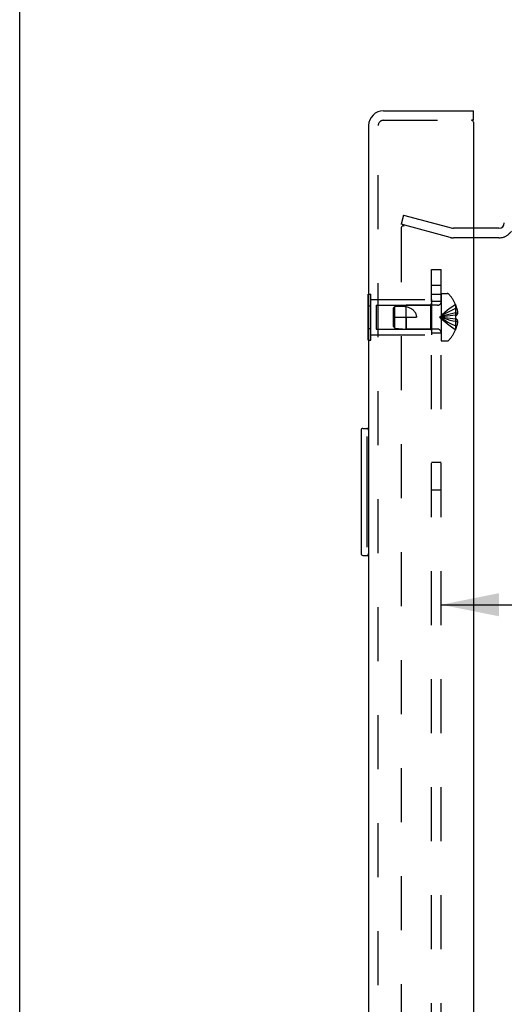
# Model space of a CAD drawing. Header units: inches. Extents: x 0 to 77.3, y 0 to 50.
# Tile 5 of 56: x 0 to 3.8, y 25.8 to 33.5. Entities that reach past the tile are written whole.
import ezdxf

# ---------------------------------------------------------------- set-up
doc = ezdxf.new("R2010")
doc.units = ezdxf.units.IN
doc.header["$LTSCALE"] = 4.25
doc.header["$MEASUREMENT"] = 0
doc.linetypes.add('HIDDEN', pattern=[0.2, 0.1, -0.1])
doc.layers.get('0').update_dxf_attribs({"linetype": 'CONTINUOUS'})
for name, color, linetype in [('DEFAULT_2', 8, 'HIDDEN'), ('DIMENSIONS', 7, 'CONTINUOUS'), ('REAR_DOOR', 7, 'CONTINUOUS'), ('SUBPANEL', 7, 'CONTINUOUS')]:
    doc.layers.add(name, color=color, linetype=linetype)
doc.styles.get("Standard").update_dxf_attribs({"font": 'arial.ttf'})
doc.dimstyles.new('DIMSTYLE_1', dxfattribs={"dimtxt": 0.340909, "dimasz": 0.454545, "dimexe": 0.09, "dimexo": 0.07, "dimgap": 0.0375, "dimtad": 0, "dimtih": 1, "dimtoh": 1, "dimzin": 4, "dimdsep": 46, "dimtxsty": 'Standard', "dimblk": '_FILLED', "dimblk1": '_FILLED', "dimblk2": '_FILLED', "dimcen": 0.09, "dimadec": 3, "dimazin": 1, "dimtfac": 1, "dimtdec": 3, "dimtofl": 0, "dimtmove": 0, "dimatfit": 3, "dimldrblk": '_FILLED', "dimfxl": 0, "dimtolj": 1, "dimtzin": 4, "dimarcsym": 0})

# ---------------------------------------------------------------- blocks, each defined once
blk = doc.blocks.new('_FILLED')
at = {"color": 0, "linetype": 'ByBlock'}
blk.add_solid([(0, 0), (-1, 0.2), (-1, -0.2)], dxfattribs=at)
blk = doc.blocks.new('*D17')
at = {"layer": 'DIMENSIONS', "color": 2, "linetype": 'Continuous'}
for p, q in [((3.3186, 28.9099), (4.9773, 28.9099)), ((9.9106, 28.9099), (8.252, 28.9099))]:
    blk.add_line(p, q, dxfattribs=at)
at = {"layer": 'DIMENSIONS', "color": 2, "linetype": 'Continuous', "xscale": 0.4545454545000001, "yscale": 0.4545454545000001, "zscale": 0.4545454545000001, "rotation": 180}
blk.add_blockref('_FILLED', (3.3186, 28.9099), dxfattribs=at)
at = {"layer": 'DIMENSIONS', "color": 2, "linetype": 'Continuous', "xscale": 0.4545454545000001, "yscale": 0.4545454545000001, "zscale": 0.4545454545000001}
blk.add_blockref('_FILLED', (9.9106, 28.9099), dxfattribs=at)
at = {"layer": 'DIMENSIONS', "color": 2, "linetype": 'Continuous', "insert": (6.6146, 29.0803), "char_height": 0.340909, "width": 2.933846, "attachment_point": 2, "line_spacing_factor": 0.9}
blk.add_mtext('6.59 USABLE\\PDEPTH', dxfattribs=at)

msp = doc.modelspace()

# ---------------------------------------------------------------- linework, layer by layer
at = {"color": 7, "linetype": 'Continuous'}
for p, q in [((0, 0), (0, 50)), ((3.773646, 31.798388), (3.572646, 31.798388))]:
    msp.add_line(p, q, dxfattribs=at)
at = {"color": 3, "linetype": 'Continuous'}
msp.add_line((3.773646, 31.873388), (3.572646, 31.873388), dxfattribs=at)
msp.add_arc((3.773646, 31.915388), 0.042, 270, 360, dxfattribs=at)
at = {"color": 7, "linetype": 'Continuous'}
msp.add_arc((3.773646, 31.915388), 0.117, 270, 287.6948148, dxfattribs=at)
at = {"layer": 'DEFAULT_2', "color": 8, "linetype": 'HIDDEN'}
for p, q in [((3.022422, 31.977699), (3.003011, 31.905255)), ((3.022422, 31.977699), (3.408539, 31.87424)), ((3.389127, 31.801795), (3.003011, 31.905255)), ((3.003011, 31.873686), (3.003011, 18.22309)), ((3.023921, 31.893618), (3.022329, 31.893686)), ((3.572646, 31.873388), (3.415009, 31.873388)), ((3.572646, 31.798388), (3.415009, 31.798388))]:
    msp.add_line(p, q, dxfattribs=at)
for points in [[(3.022329, 31.893686), (3.020731, 31.893618), (3.019147, 31.893413), (3.017584, 31.893073), (3.016054, 31.892601), (3.014567, 31.892001), (3.013133, 31.891274), (3.011761, 31.890428), (3.010462, 31.889468), (3.009244, 31.888399), (3.008115, 31.88723), (3.007083, 31.885969), (3.006156, 31.884624), (3.005338, 31.883204), (3.004638, 31.881719), (3.004057, 31.880179), (3.003602, 31.878595), (3.003274, 31.876978), (3.003077, 31.875343), (3.003011, 31.873686)], [(3.023921, 31.893618), (3.0255, 31.893415), (3.027068, 31.893075)]]:
    msp.add_lwpolyline(points, dxfattribs=at)
for centre, radius, start, end in [((3.415009, 31.898388), 0.025, 255, 270), ((3.415009, 31.898388), 0.1, 255, 270), ((3.773646, 31.915388), 0.117, 287.6948148, 326.9001751)]:
    msp.add_arc(centre, radius, start, end, dxfattribs=at)
at = {"layer": 'REAR_DOOR', "color": 3, "linetype": 'Continuous'}
for p, q in [((2.864646, 32.798388), (3.572646, 32.798388)), ((2.747646, 32.681388), (2.747646, 17.415388)), ((3.572646, 32.708388), (3.572646, 17.388388))]:
    msp.add_line(p, q, dxfattribs=at)
at = {"layer": 'REAR_DOOR', "color": 7, "linetype": 'Continuous'}
for p, q in [((3.572646, 32.723388), (3.572646, 32.798388)), ((3.572646, 32.723388), (3.557646, 32.723388)), ((2.743646, 30.993255), (2.743646, 31.353521)), ((2.743646, 31.353521), (2.747646, 31.353521)), ((2.743646, 31.263455), (2.747646, 31.263455)), ((2.743646, 31.083321), (2.747646, 31.083321)), ((2.743646, 30.993255), (2.747646, 30.993255)), ((2.687646, 30.283388), (2.687646, 29.313388)), ((2.702646, 30.298388), (2.747646, 30.298388)), ((2.734312, 30.198388), (2.734312, 29.398388)), ((2.702646, 29.298388), (2.747646, 29.298388))]:
    msp.add_line(p, q, dxfattribs=at)
at = {"layer": 'REAR_DOOR', "color": 8, "linetype": 'HIDDEN'}
for p, q in [((2.864646, 32.723388), (3.557646, 32.723388)), ((2.822646, 17.415388), (2.822646, 32.681388)), ((2.747646, 31.353521), (2.764646, 31.353521)), ((2.764646, 30.993255), (2.764646, 31.353521)), ((3.318646, 31.359888), (3.318646, 30.986888)), ((3.318646, 31.359888), (3.365196, 31.359888)), ((2.747646, 31.263455), (2.764646, 31.263455)), ((2.764646, 31.313388), (3.243646, 31.313388)), ((2.806146, 31.268388), (2.806146, 31.078388)), ((2.806146, 31.268388), (3.233646, 31.268388)), ((2.943646, 31.247388), (2.953596, 31.258383)), ((2.943646, 31.099388), (2.943646, 31.247388)), ((2.953596, 31.258383), (3.043646, 31.267388)), ((2.953596, 31.088393), (2.953596, 31.258383)), ((3.043646, 31.079388), (3.043646, 31.267388)), ((3.290446, 31.267388), (3.043646, 31.267388)), ((3.233646, 31.268388), (3.243646, 31.278388)), ((3.233646, 31.268388), (3.233646, 31.078388)), ((3.243646, 31.313388), (3.243646, 31.033388)), ((3.432002, 31.272888), (3.431604, 31.272654)), ((3.431604, 31.272654), (3.432002, 31.271673)), ((3.432002, 31.271673), (3.432002, 31.188888)), ((3.432002, 31.241888), (3.44205, 31.241888)), ((2.943646, 31.173388), (3.123646, 31.173388)), ((3.043649, 31.173388), (3.043646, 31.079388)), ((3.367333, 31.181941), (3.346844, 31.179252)), ((3.388296, 31.184435), (3.367149, 31.181918)), ((3.409853, 31.186751), (3.388045, 31.184407)), ((3.432002, 31.188888), (3.409529, 31.186718)), ((3.432002, 31.157888), (3.409529, 31.160058)), ((3.432002, 31.188888), (3.431604, 31.188852)), ((3.432002, 31.208287), (3.446952, 31.208287)), ((3.432002, 31.188888), (3.44205, 31.188888)), ((2.747646, 31.083321), (2.764646, 31.083321)), ((2.943646, 31.099388), (2.953596, 31.088393)), ((2.953596, 31.088393), (3.043646, 31.079388)), ((3.431604, 31.157924), (3.432002, 31.157888)), ((3.432002, 31.157888), (3.432002, 31.075103)), ((3.44205, 31.157888), (3.432002, 31.157888)), ((3.432002, 31.138489), (3.446952, 31.138489)), ((3.432002, 31.104888), (3.44205, 31.104888)), ((2.764646, 31.033388), (3.243646, 31.033388)), ((2.806146, 31.078388), (3.233646, 31.078388)), ((3.290446, 31.079388), (3.043646, 31.079388)), ((3.233646, 31.078388), (3.243646, 31.068388)), ((3.432002, 31.075103), (3.431604, 31.074121)), ((3.431604, 31.074121), (3.432002, 31.073888)), ((2.747646, 30.993255), (2.764646, 30.993255)), ((3.318646, 30.986888), (3.365196, 30.986888))]:
    msp.add_line(p, q, dxfattribs=at)
for points in [[(2.953596, 31.258322), (2.950968, 31.255444), (2.945992, 31.249977)], [(2.953596, 31.258322), (2.965103, 31.259257), (2.976705, 31.259941), (2.988462, 31.260395), (3.000159, 31.260551), (3.011655, 31.260352), (3.022818, 31.259789), (3.033459, 31.258828), (3.043649, 31.257481)], [(3.043649, 31.257481), (3.051008, 31.255345), (3.057911, 31.253033), (3.06435, 31.250553), (3.070348, 31.247921), (3.075925, 31.245148), (3.081083, 31.242259), (3.085825, 31.23928), (3.090167, 31.236233), (3.094113, 31.233151), (3.097702, 31.230039), (3.100967, 31.226905), (3.103933, 31.223752), (3.10663, 31.220583), (3.10908, 31.217392), (3.111309, 31.214177), (3.113334, 31.210917), (3.11518, 31.207599), (3.116852, 31.204194), (3.118373, 31.200661), (3.119723, 31.197013), (3.120895, 31.19324), (3.121875, 31.189372), (3.122645, 31.185425), (3.123201, 31.181428), (3.123534, 31.177417), (3.123646, 31.173388)], [(3.431604, 31.272654), (3.409529, 31.258958), (3.388045, 31.244122), (3.367149, 31.228147), (3.346844, 31.211033), (3.327128, 31.19278), (3.308002, 31.173388)], [(3.432002, 31.241888), (3.409853, 31.232443), (3.388296, 31.22221), (3.367333, 31.211188), (3.346963, 31.199377), (3.327186, 31.186777), (3.308002, 31.173388)], [(3.44205, 31.241888), (3.443045, 31.237427), (3.443923, 31.233053), (3.444679, 31.22877), (3.445326, 31.224566), (3.44587, 31.220438), (3.446319, 31.216362), (3.44668, 31.212308), (3.446952, 31.208287)], [(3.432002, 31.208287), (3.409853, 31.203475), (3.388296, 31.198262), (3.367333, 31.192646), (3.346963, 31.186629), (3.327186, 31.180209), (3.308002, 31.173388)], [(3.346963, 31.179269), (3.327186, 31.176417), (3.308002, 31.173388)], [(3.346844, 31.179252), (3.327128, 31.176409), (3.308002, 31.173388)], [(3.431604, 31.074121), (3.409529, 31.087818), (3.388045, 31.102654), (3.367149, 31.118629), (3.346844, 31.135743), (3.327128, 31.153996), (3.308002, 31.173388)], [(3.432002, 31.104888), (3.409853, 31.114332), (3.388296, 31.124566), (3.367333, 31.135588), (3.346963, 31.147399), (3.327186, 31.159999), (3.308002, 31.173388)], [(3.432002, 31.138489), (3.409853, 31.1433), (3.388296, 31.148514), (3.367333, 31.15413), (3.346963, 31.160147), (3.327186, 31.166567), (3.308002, 31.173388)], [(3.409853, 31.160025), (3.388045, 31.162369), (3.367149, 31.164858), (3.346844, 31.167524), (3.327128, 31.170367), (3.308002, 31.173388)], [(3.388296, 31.162341), (3.367333, 31.164835), (3.346963, 31.167507), (3.327186, 31.170358), (3.308002, 31.173388)], [(3.431604, 31.188852), (3.431825, 31.183701), (3.431958, 31.178558), (3.432002, 31.173388), (3.431958, 31.168218), (3.431825, 31.163075), (3.431604, 31.157924)], [(3.446952, 31.208287), (3.446666, 31.205869), (3.446288, 31.203447), (3.445816, 31.20102), (3.445252, 31.198592), (3.444593, 31.196162), (3.443839, 31.193733), (3.442992, 31.191309), (3.44205, 31.188888)], [(3.44205, 31.157888), (3.442992, 31.155467), (3.443839, 31.153042), (3.444593, 31.150614), (3.445252, 31.148184), (3.445816, 31.145755), (3.446288, 31.143329), (3.446666, 31.140907), (3.446952, 31.138489)], [(3.446952, 31.138489), (3.44668, 31.134468), (3.446319, 31.130414), (3.44587, 31.126338), (3.445326, 31.122209), (3.444679, 31.118005), (3.443923, 31.113723), (3.443045, 31.109349), (3.44205, 31.104888)]]:
    msp.add_lwpolyline(points, dxfattribs=at)
at = {"layer": 'REAR_DOOR', "color": 7, "linetype": 'Continuous'}
for points in [[(2.732646, 30.234559), (2.73313, 30.228875), (2.733536, 30.223025), (2.733867, 30.217032), (2.734113, 30.210915), (2.734259, 30.204692), (2.734312, 30.198388)], [(2.734312, 29.398388), (2.734258, 29.392087), (2.734111, 29.385867), (2.733867, 29.37975), (2.733537, 29.373756), (2.733131, 29.367904), (2.732646, 29.362217)]]:
    msp.add_lwpolyline(points, dxfattribs=at)
at = {"layer": 'REAR_DOOR', "color": 3, "linetype": 'Continuous'}
for centre, radius, start, end in [((2.864646, 32.681388), 0.117, 90, 180), ((3.557646, 32.708388), 0.015, 0, 90)]:
    msp.add_arc(centre, radius, start, end, dxfattribs=at)
at = {"layer": 'REAR_DOOR', "color": 8, "linetype": 'HIDDEN'}
for centre, radius, start, end in [((2.864646, 32.681388), 0.042, 90, 180), ((3.365196, 31.339888), 0.02, 43.5137951, 90), ((3.189826, 31.173388), 0.26182, 22.3356872, 43.5137951), ((3.290446, 31.295588), 0.0282, 270, 360), ((3.189826, 31.173388), 0.261361, 15.1941118, 22.089377), ((3.189826, 31.173388), 0.261361, 337.910623, 344.8058882), ((3.290446, 31.051188), 0.0282, 0, 90), ((3.189826, 31.173388), 0.26182, 316.4862049, 337.6643128), ((3.365196, 31.006888), 0.02, 270, 316.4862049)]:
    msp.add_arc(centre, radius, start, end, dxfattribs=at)
at = {"layer": 'REAR_DOOR', "color": 7, "linetype": 'Continuous'}
for centre, start, end in [((2.702646, 30.283388), 90, 180), ((2.732646, 30.283388), 0, 90), ((2.702646, 29.313388), 180, 270), ((2.732646, 29.313388), 270, 360)]:
    msp.add_arc(centre, 0.015, start, end, dxfattribs=at)
at = {"layer": 'SUBPANEL', "color": 8, "linetype": 'HIDDEN'}
for p, q in [((3.243646, 18.548388), (3.243646, 31.548388)), ((3.243646, 31.548388), (3.318646, 31.548388)), ((3.318646, 18.548388), (3.318646, 31.548388)), ((3.318646, 31.423388), (3.243646, 31.423388)), ((3.243646, 31.354388), (3.318646, 31.354388)), ((3.318646, 31.298388), (3.243646, 31.298388)), ((3.318646, 31.048388), (3.243646, 31.048388)), ((3.243646, 30.032388), (3.318646, 30.032388)), ((3.243646, 29.814388), (3.318646, 29.814388))]:
    msp.add_line(p, q, dxfattribs=at)

# ---------------------------------------------------------------- dimensions: what is measured, and where the dimension line sits
at = {"layer": 'DIMENSIONS', "color": 2, "linetype": 'Continuous'}
dim = msp.add_linear_dim(base=(3.318646, 28.909885), p1=(9.910646, 16.988388), p2=(3.318646, 30.390603), angle=180, text='<> USABLE\\PDEPTH', dimstyle='DIMSTYLE_1', dxfattribs=at)
dim.commit()
dim.dimension.update_dxf_attribs({"geometry": '*D17', "text_midpoint": (6.614646, 28.654203), "dimtype": 160})

doc.saveas('drawing.dxf')
